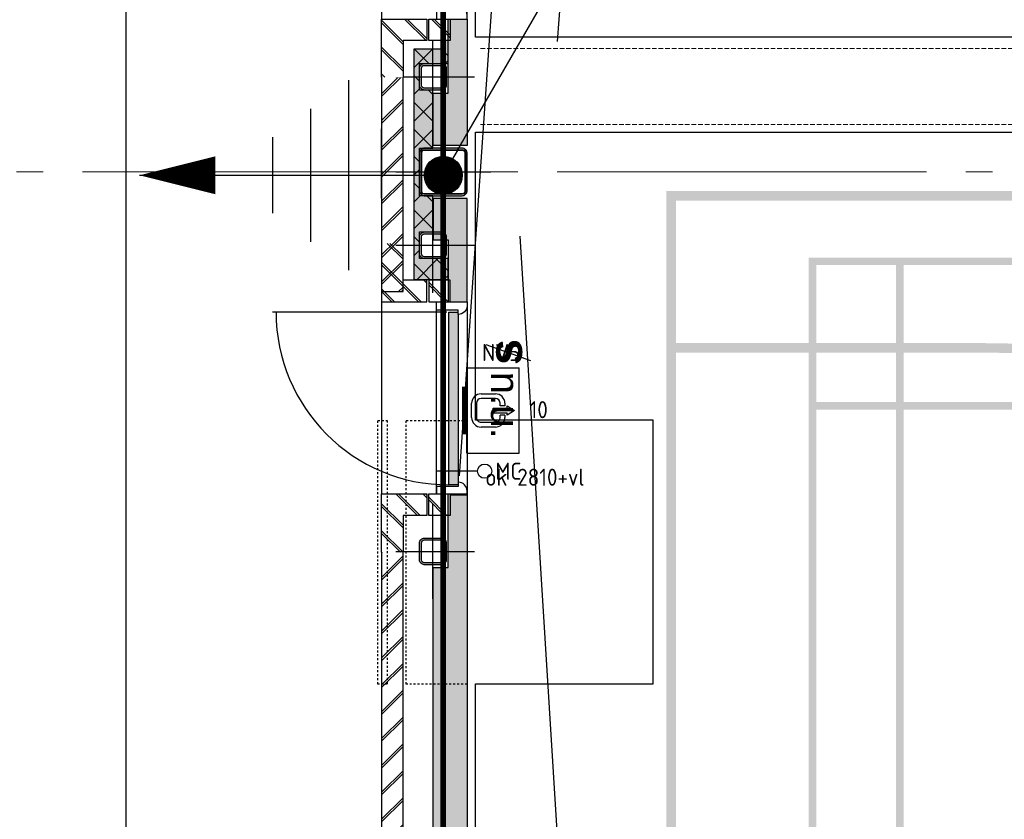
# Model space of a CAD drawing. Header units: millimetres. Extents: x -38031 to 123247, y -16330 to 129979.
# Tile 34 of 235: x -33331 to -28145, y 24687 to 28896. Entities that reach past the tile are written whole.
import ezdxf
from ezdxf.enums import TextEntityAlignment as Align

# ---------------------------------------------------------------- set-up
doc = ezdxf.new("R2010")
doc.units = ezdxf.units.MM
doc.header["$LTSCALE"] = 50
for name, pattern in [('HIDDEN', [9.525, 6.35, -3.175]), ('HIDDEN2', [4.7625, 3.175, -1.5875]), ('STYLE_01', [0.41664, 0.20828, -0.20836]), ('STYLE_02', [0.694425, 0.48607, -0.208355]), ('STYLE_11', [5, 3.888855, -0.416718, 0.277786, -0.416641])]:
    doc.linetypes.add(name, pattern=pattern)
for name, color, linetype in [('AL$1A---_ALGEMEEN', 8, 'Continuous'), ('AM$1A---_ARCERING', 8, 'Continuous'), ('AT$1A---_TEKST050', 8, 'Continuous'), ('AT$1A---_TEKST100', 8, 'Continuous'), ('BOUWKUNDIG', 8, 'Continuous'), ('brandscheiding', 5, 'HIDDEN'), ('EL6121--', 3, 'Continuous'), ('EL6311--NV', 7, 'Continuous'), ('EL6521--', 3, 'Continuous'), ('lengte voedingskabels', 3, 'Continuous'), ('NTB', 7, 'Continuous')]:
    doc.layers.add(name, color=color, linetype=linetype)
doc.layers.add('stramien', color=1, linetype='STYLE_11', lineweight=15)
doc.styles.add('Arial', font='ARIAL.TTF')
doc.styles.add('Arial (bold)', font='ARIALBD.TTF')
doc.styles.add('BURO-018', font='iso.shx', dxfattribs={"height": 90})
doc.dimstyles.new('JIS', dxfattribs={"dimtxt": 2.272868, "dimasz": 3.175, "dimexe": 2, "dimexo": 0, "dimgap": 1, "dimtad": 1, "dimdec": 0, "dimzin": 11, "dimtxsty": 'Arial', "dimblk": 'VW_FILLEDARROW-1', "dimcen": 0, "dimazin": 0, "dimtfac": 1, "dimtdec": 0, "dimtix": 1, "dimtofl": 0, "dimtmove": 0, "dimatfit": 0, "dimldrblk": 'VW_FILLEDARROW-1', "dimfxl": 0, "dimfrac": 2, "dimtolj": 1, "dimtzin": 11, "dimarcsym": 0})
pattern_1 = [(45, (-987936.49, -175784.82), (70.710678, -70.710678), []), (45, (-987929.42, -175791.89), (70.710678, -70.710678), [])]
pattern_2 = [(45, (0, 0), (70.711, -70.711), []), (45, (7.07, -7.07), (70.711, -70.711), [])]

# ---------------------------------------------------------------- blocks, each defined once
blk = doc.blocks.new('E00001')
at = {"color": 0, "linetype": 'Continuous', "const_width": 0.5}
blk.add_lwpolyline([(-2.5, 0.75), (2.5, 0.75)], dxfattribs=at)
blk = doc.blocks.new('E00162-WA1')
at = {"color": 0, "linetype": 'Continuous'}
for p, q in [((-4.5, 1), (-4.5, 6.5)), ((4.5, 6.5), (-4.5, 6.5)), ((4.5, 1), (4.5, 6.5)), ((-0.5, 5.25), (0, 6)), ((-0.25, 5.25), (-0.5, 5.25)), ((-0.25, 3.75), (-0.25, 5.25)), ((0, 6), (0.5, 5.25)), ((0.25, 3.75), (0.25, 5.25)), ((0.5, 5.25), (0.25, 5.25)), ((-0.75, 5), (-0.5, 5)), ((-0.5, 4.5), (-0.75, 4.5)), ((-0.5, 5), (-0.5, 4.5)), ((0.5, 5), (0.5, 4.5)), ((0.5, 5), (0.75, 5)), ((0.75, 4.5), (0.5, 4.5)), ((-1.75, 2.5), (-1.75, 4)), ((-1.25, 4), (-1.25, 2.5)), ((0.25, 3.75), (-0.25, 3.75)), ((1.25, 2.5), (1.25, 4)), ((1.75, 4), (1.75, 2.5)), ((-0.75, 2), (0.75, 2)), ((0.75, 1.5), (-0.75, 1.5)), ((4.5, 1), (-4.5, 1))]:
    blk.add_line(p, q, dxfattribs=at)
for centre, radius, start, end in [((-0.75, 4), 1, 90, 180), ((-0.75, 4), 0.5, 90, 180), ((0.75, 4), 1, 0, 90), ((0.75, 4), 0.5, 0, 90), ((-0.75, 2.5), 1, 180, 270), ((-0.75, 2.5), 0.5, 180, 270), ((0.75, 2.5), 0.5, 270, 0), ((0.75, 2.5), 1, 270, 0)]:
    blk.add_arc(centre, radius, start, end, dxfattribs=at)
at = {"color": 0, "zscale": 100}
blk.add_blockref('E00001', (0, 0), dxfattribs=at)
at = {"color": 0, "linetype": 'Continuous', "style": 'BURO-018'}
for tag, p in [('E_GKAST', (0, 16.17)), ('E_GROEP', (0, 13.17)), ('E_SGROEP', (4.5, 13.17)), ('E_ARMCODE', (0, 9))]:
    blk.add_attdef(tag, text='', height=1.8, dxfattribs=at).set_placement(p, align=Align.MIDDLE)
blk = doc.blocks.new('0215A2')
at = {"color": 0, "linetype": 'Continuous'}
for p, q in [((0, -8), (0, 0)), ((-2.5, -2.5), (2.5, -2.5)), ((-1.75, -3.5), (1.75, -3.5)), ((-1, -4.5), (1, -4.5))]:
    blk.add_line(p, q, dxfattribs=at)
blk.add_lwpolyline([(0, -8, 0, 1, 0), (0, -6, 1, 1, 0)], format="xyseb", dxfattribs=at)
at = {"color": 0, "linetype": 'Continuous', "style": 'BURO-018', "flags": 1}
blk.add_attdef('E_MATCODE', text='', height=1.8, rotation=90, dxfattribs=at).set_placement((0, 0), align=Align.MIDDLE)
blk = doc.blocks.new('E00168')
at = {"color": 0, "linetype": 'Continuous'}
blk.add_line((0, 0), (5, 8.66), dxfattribs=at)
blk.add_lwpolyline([(5, 8.66, 0, 1, 0), (3.5, 6.062, 1, 1, 0)], format="xyseb", dxfattribs=at)
at = {"color": 0, "const_width": 0.5}
blk.add_lwpolyline([(-0.25, 0, 1), (0.25, 0, 1)], format="xyb", close=True, dxfattribs=at)
at = {"color": 0, "linetype": 'Continuous'}
blk.add_circle((0, 0), 0.5, dxfattribs=at)
blk = doc.blocks.new('E00454')
at = {"color": 0, "linetype": 'Continuous'}
blk.add_line((0, 5.25), (0, 1), dxfattribs=at)
blk.add_circle((0, 6), 0.75, dxfattribs=at)
at = {"color": 0, "style": 'BURO-018'}
for tag, p in [('E_TEXT2', (0, 8.5)), ('E_TEXT1', (3.5, 6))]:
    blk.add_attdef(tag, text='', height=1.8, dxfattribs=at).set_placement(p, align=Align.MIDDLE)
at = {"color": 0, "linetype": 'Continuous', "style": 'BURO-018', "flags": 1}
blk.add_attdef('E_MATCODE', text='', height=1.8, dxfattribs=at).set_placement((0, 0), align=Align.MIDDLE)
blk = doc.blocks.new('Group-17')
at = {"layer": 'AM$1A---_ARCERING', "linetype": 'Continuous', "lineweight": 0}
h = blk.add_hatch(color=256, dxfattribs=at)
h.paths.add_polyline_path([(-73261, -580.5), (-86286, -580.5), (-86286, -14680.5), (-73261, -14680.5), (-73261, -14830.5), (-73211, -14830.5), (-73211, -14680.5), (-60186, -14680.5), (-60186, -580.5), (-73211, -580.5), (-73211, -430.5), (-73261, -430.5)])
h.paths.add_polyline_path([(-73261, -5830.7), (-73261, -9430.3), (-73261, -14630.5), (-86236, -14630.5), (-86236, -13880.5), (-86236, -1380.5), (-86236, -630.5), (-73261, -630.5)])
h.paths.add_polyline_path([(-60236, -630.5), (-60236, -14630.5), (-73211, -14630.5), (-73211, -630.5)])
h = blk.add_hatch(color=256, dxfattribs=at)
h.paths.add_polyline_path([(-85536, -14330.5), (-79436, -14330.5), (-79436, -930.5), (-85536, -930.5)])
h.paths.add_polyline_path([(-85076, -1690.5), (-85496, -1690.5), (-85496, -970.5), (-85076, -970.5)])
h.paths.add_polyline_path([(-85036, -970.5), (-82506, -970.5), (-82506, -1690.5), (-85036, -1690.5)])
h.paths.add_polyline_path([(-79936, -1690.5), (-82466, -1690.5), (-82466, -970.5), (-79936, -970.5)])
h.paths.add_polyline_path([(-79896, -970.5), (-79476, -970.5), (-79476, -1690.5), (-79896, -1690.5)])
h.paths.add_polyline_path([(-79476, -1730.5), (-79476, -5610.5), (-79896, -5610.5), (-79896, -1730.5)])
h.paths.add_polyline_path([(-79936, -1730.5), (-79936, -5610.5), (-82466, -5610.5), (-82466, -1730.5)])
h.paths.add_polyline_path([(-85036, -5610.5), (-85036, -1730.5), (-82506, -1730.5), (-82506, -5610.5)])
h.paths.add_polyline_path([(-85496, -5610.5), (-85496, -1730.5), (-85076, -1730.5), (-85076, -5610.5)])
h.paths.add_polyline_path([(-85076, -9610.5), (-85496, -9610.5), (-85496, -5650.5), (-85076, -5650.5)])
h.paths.add_polyline_path([(-85036, -5650.5), (-79936, -5650.5), (-79936, -9610.5), (-85036, -9610.5)])
h.paths.add_polyline_path([(-79896, -9610.5), (-79896, -5650.5), (-79476, -5650.5), (-79476, -9610.5)])
h.paths.add_polyline_path([(-79476, -13530.5), (-79896, -13530.5), (-79896, -9650.5), (-79476, -9650.5)])
h.paths.add_polyline_path([(-79936, -9650.5), (-79936, -13530.5), (-82466, -13530.5), (-82466, -9650.5)])
h.paths.add_polyline_path([(-85036, -9650.5), (-82506, -9650.5), (-82506, -13530.5), (-85036, -13530.5)])
h.paths.add_polyline_path([(-85076, -9650.5), (-85076, -13530.5), (-85496, -13530.5), (-85496, -9650.5)])
h.paths.add_polyline_path([(-85076, -13570.5), (-85076, -14290.5), (-85496, -14290.5), (-85496, -13570.5)])
h.paths.add_polyline_path([(-85036, -14290.5), (-85036, -13570.5), (-82506, -13570.5), (-82506, -14290.5)])
h.paths.add_polyline_path([(-82466, -13570.5), (-79936, -13570.5), (-79936, -14290.5), (-82466, -14290.5)])
h.paths.add_polyline_path([(-79476, -13570.5), (-79476, -14290.5), (-79896, -14290.5), (-79896, -13570.5)])
h = blk.add_hatch(color=256, dxfattribs=at)
edge = h.paths.add_edge_path()
edge.add_line((-86236, -1430.5), (-86236, -1380.5))
edge.add_line((-86236, -1380.5), (-84661, -1380.5))
edge.add_arc((-84661, -7630.5), 6250, 0, 90, ccw=False)
edge.add_arc((-84661, -7630.5), 6250, 270, 360, ccw=False)
edge.add_line((-84661, -13880.5), (-86236, -13880.5))
edge.add_line((-86236, -13880.5), (-86236, -13830.5))
edge.add_line((-86236, -13830.5), (-84661.3, -13830.5))
edge.add_arc((-84661.1, -7632.3), 6198.2, 269.99789, 358.61033)
edge.add_line((-78464.7, -7782.6), (-78461, -7630.5))
edge.add_line((-78461, -7630.5), (-78464.7, -7478.4))
edge.add_arc((-84661.1, -7628.7), 6198.2, 1.38967, 90.00211)
edge.add_line((-84661.3, -1430.5), (-86236, -1430.5))
blk = doc.blocks.new('Group-18')
at = {"layer": 'AL$1A---_ALGEMEEN', "color": 0}
for points in [[(-87292, 700.6), (-86356, 700.6), (-86356, 2087.6), (-87292, 2087.6), (-87292, 4450.6), (-86356, 4450.6), (-86356, 5834), (-87292, 5834), (-87292, 8325.6), (-86356, 8325.6), (-86356, 9712.6), (-87292, 9712.6), (-87292, 12075.6), (-86356, 12075.6), (-86356, 13462.6), (-87292, 13462.6), (-87292, 14150), (-59221, 14150), (-59221, 230), (-87292, 230)], [(-87292, -15460), (-87292, -10799.4), (-86356, -10799.4), (-86356, -9412.4), (-87292, -9412.4), (-87292, -6924.4), (-86356, -6924.4), (-86356, -5537.4), (-87292, -5537.4), (-87292, -3174.4), (-86356, -3174.4), (-86356, -1787.4), (-87292, -1787.4), (-87292, -270), (-59221, -270), (-59221, -15460)]]:
    blk.add_lwpolyline(points, close=True, dxfattribs=at)
blk = doc.blocks.new('n.u.')
at = {"layer": 'AT$1A---_TEKST100', "insert": (0, 0), "char_height": 151.525, "attachment_point": 5, "line_spacing_factor": 0.967741, "style": 'Arial'}
blk.add_mtext('{\\C256;\\ln.u.}', dxfattribs=at)
blk = doc.blocks.new('panieksluiting')
at = {"layer": 'AL$1A---_ALGEMEEN', "color": 0, "lineweight": 30}
blk.add_line((-47, -231.4), (38.5, 3.5), dxfattribs=at)
at = {"layer": 'AT$1A---_TEKST100', "insert": (0, -8.1), "char_height": 176.779, "attachment_point": 2, "line_spacing_factor": 0.967741, "style": 'Arial (bold)'}
blk.add_mtext('{\\C256;\\ls}', dxfattribs=at)
blk = doc.blocks.new('31x_hout-mk 203-p')
at = {"layer": 'AL$1A---_ALGEMEEN', "color": 0}
blk.add_blockref('panieksluiting', (244.5, -554.9), dxfattribs=at)
at = {"layer": 'AL$1A---_ALGEMEEN', "color": 0, "rotation": 180}
blk.add_blockref('n.u.', (-35.9, -650.7), dxfattribs=at)
at = {"color": 0}
blk.add_wipeout([(509.3, -450), (-507.7, -450), (-507.7, -290), (509.3, -290)], dxfattribs=at).dxf.layer = 'AL$1A---_ALGEMEEN'
at = {"layer": 'AM$1A---_ARCERING', "linetype": 'Continuous', "lineweight": 0}
blk.add_hatch(color=256, dxfattribs=at).paths.add_polyline_path([(455, -404), (-455, -404), (-455, -354), (455, -354)])
at = {"layer": 'AL$1A---_ALGEMEEN', "color": 0, "linetype": 'Continuous'}
blk.add_line((455, -344.4), (455, 574), dxfattribs=at)
at = {"layer": 'AL$1A---_ALGEMEEN', "color": 0}
for points in [[(509.3, -450), (-507.7, -450), (-507.7, -290), (509.3, -290)], [(455, -404), (-455, -404), (-455, -354), (455, -354)]]:
    blk.add_lwpolyline(points, close=True, dxfattribs=at)
at = {"color": 0}
for points in [[(-507.7, -450), (-486.7, -450), (-485.6, -450), (-484.5, -449.9), (-483.4, -449.9), (-482.2, -449.8), (-481.1, -449.7), (-480, -449.5), (-478.9, -449.3), (-477.8, -449.1), (-476.7, -448.9), (-475.6, -448.6), (-474.5, -448.3), (-473.4, -448), (-472.3, -447.7), (-471.2, -447.3), (-470.2, -446.9), (-469.1, -446.5), (-468.1, -446.1), (-467.1, -445.6), (-466.1, -445.1), (-465.1, -444.6), (-464.1, -444), (-463.1, -443.5), (-462.1, -442.9), (-461.2, -442.2), (-460.3, -441.6), (-459.3, -440.9), (-458.4, -440.3), (-457.6, -439.6), (-456.7, -438.8), (-455.8, -438.1), (-455, -437.3), (-454.2, -436.5), (-453.4, -435.7), (-452.7, -434.9), (-451.9, -434), (-451.2, -433.2), (-450.5, -432.3), (-449.8, -431.4), (-449.1, -430.5), (-448.5, -429.6), (-447.9, -428.6), (-447.3, -427.6), (-446.7, -426.7), (-446.2, -425.7), (-445.7, -424.7), (-445.2, -423.7), (-444.7, -422.6), (-444.2, -421.6), (-443.8, -420.6), (-443.4, -419.5), (-443.1, -418.4), (-442.7, -417.4), (-442.4, -416.3), (-442.1, -415.2), (-441.9, -414.1), (-441.6, -413), (-441.4, -411.9), (-441.2, -410.7), (-441.1, -409.6), (-441, -408.5), (-440.9, -407.4), (-440.8, -406.3), (-440.8, -405.1), (-440.7, -404), (-462.7, -404), (-462.7, -290), (-507.7, -290)], [(509.3, -450), (488.3, -450), (487.1, -450), (486, -449.9), (484.9, -449.9), (483.8, -449.8), (482.6, -449.7), (481.5, -449.5), (480.4, -449.3), (479.3, -449.1), (478.2, -448.9), (477.1, -448.6), (476, -448.3), (474.9, -448), (473.8, -447.7), (472.8, -447.3), (471.7, -446.9), (470.7, -446.5), (469.6, -446.1), (468.6, -445.6), (467.6, -445.1), (466.6, -444.6), (465.6, -444), (464.6, -443.5), (463.7, -442.9), (462.7, -442.2), (461.8, -441.6), (460.9, -440.9), (460, -440.3), (459.1, -439.6), (458.2, -438.8), (457.4, -438.1), (456.5, -437.3), (455.7, -436.5), (454.9, -435.7), (454.2, -434.9), (453.4, -434), (452.7, -433.2), (452, -432.3), (451.3, -431.4), (450.7, -430.5), (450, -429.6), (449.4, -428.6), (448.8, -427.6), (448.2, -426.7), (447.7, -425.7), (447.2, -424.7), (446.7, -423.7), (446.2, -422.6), (445.8, -421.6), (445.3, -420.6), (444.9, -419.5), (444.6, -418.4), (444.2, -417.4), (443.9, -416.3), (443.6, -415.2), (443.4, -414.1), (443.1, -413), (442.9, -411.9), (442.8, -410.7), (442.6, -409.6), (442.5, -408.5), (442.4, -407.4), (442.3, -406.3), (442.3, -405.1), (442.3, -404), (464.3, -404), (464.3, -290), (509.3, -290)]]:
    blk.add_wipeout(points, dxfattribs=at).dxf.layer = 'AL$1A---_ALGEMEEN'
at = {"layer": 'AL$1A---_ALGEMEEN', "color": 0, "flags": 128}
for points in [[(-486.7, -450, 0.414214), (-440.7, -404), (-462.7, -404), (-462.7, -290), (-507.7, -290), (-507.7, -450)], [(488.3, -450, -0.414214), (442.3, -404), (464.3, -404), (464.3, -290), (509.3, -290), (509.3, -450)]]:
    blk.add_lwpolyline(points, format="xyb", close=True, dxfattribs=at)
at = {"layer": 'AL$1A---_ALGEMEEN', "color": 0}
blk.add_arc((455, -354), 910, 90, 180, dxfattribs=at)
at = {"color": 0}
for points in [[(-502.7, -361), (-615.7, -361), (-615.7, -248), (-502.7, -248)], [(509.3, -361), (622.3, -361), (622.3, -248), (509.3, -248)]]:
    blk.add_wipeout(points, dxfattribs=at).dxf.layer = 'AL$1A---_ALGEMEEN'
at = {"layer": 'AM$1A---_ARCERING', "linetype": 'Continuous', "lineweight": 5}
h = blk.add_hatch(dxfattribs=at)
h.set_pattern_fill('BAKSTEEN', color=256, style=0, pattern_type=2)
h.set_pattern_definition(pattern_2)
h.paths.add_polyline_path([(-502.7, -361), (-615.7, -361), (-615.7, -248), (-502.7, -248)])
h = blk.add_hatch(dxfattribs=at)
h.set_pattern_fill('BAKSTEEN', color=256, style=0, pattern_type=2)
h.set_pattern_definition(pattern_2)
h.paths.add_polyline_path([(509.3, -361), (622.3, -361), (622.3, -248), (509.3, -248)])
at = {"layer": 'AL$1A---_ALGEMEEN', "color": 0}
for points in [[(-502.7, -361), (-615.7, -361), (-615.7, -248), (-502.7, -248)], [(509.3, -361), (622.3, -361), (622.3, -248), (509.3, -248)]]:
    blk.add_lwpolyline(points, close=True, dxfattribs=at)
at = {"color": 0}
for points in [[(-502.7, 0), (-502.7, -238), (-615.7, -238), (-615.7, -113), (-809.2, -113), (-809.2, 0)], [(509.3, 0), (509.3, -238), (622.3, -238), (622.3, -113), (815.8, -113), (815.8, 0)]]:
    blk.add_wipeout(points, dxfattribs=at).dxf.layer = 'AL$1A---_ALGEMEEN'
at = {"layer": 'AM$1A---_ARCERING', "linetype": 'Continuous', "lineweight": 5}
h = blk.add_hatch(dxfattribs=at)
h.set_pattern_fill('BAKSTEEN', color=256, style=0, pattern_type=2)
h.set_pattern_definition(pattern_2)
h.paths.add_polyline_path([(-502.7, 0), (-502.7, -238), (-615.7, -238), (-615.7, -113), (-809.2, -113), (-809.2, 0)])
h = blk.add_hatch(dxfattribs=at)
h.set_pattern_fill('BAKSTEEN', color=256, style=0, pattern_type=2)
h.set_pattern_definition(pattern_2)
h.paths.add_polyline_path([(509.3, 0), (509.3, -238), (622.3, -238), (622.3, -113), (815.8, -113), (815.8, 0)])
at = {"layer": 'AL$1A---_ALGEMEEN', "color": 0}
for p, q in [((-809.2, 0), (-502.7, 0)), ((815.8, 0), (509.3, 0))]:
    blk.add_line(p, q, dxfattribs=at)
at = {"layer": 'AL$1A---_ALGEMEEN', "color": 0, "flags": 128}
for points in [[(-502.7, 0), (-502.7, -238), (-615.7, -238), (-615.7, -113), (-809.2, -113)], [(509.3, 0), (509.3, -238), (622.3, -238), (622.3, -113), (815.8, -113)]]:
    blk.add_lwpolyline(points, dxfattribs=at)
blk = doc.blocks.new('st.k-140')
at = {"layer": 'AM$1A---_ARCERING', "linetype": 'Continuous', "lineweight": 0}
h = blk.add_hatch(color=256, dxfattribs=at)
edge = h.paths.add_edge_path()
edge.add_line((45, -72.5), (-45, -72.5))
edge.add_arc((-45, -47.5), 25, 180, 270, ccw=False)
edge.add_line((-70, -47.5), (-70, 42.5))
edge.add_arc((-45, 42.5), 25, 90, 180, ccw=False)
edge.add_line((-45, 67.5), (45, 67.5))
edge.add_arc((45, 42.5), 25, 0, 90, ccw=False)
edge.add_line((70, 42.5), (70, -47.5))
edge.add_arc((45, -47.5), 25, -90, 0, ccw=False)
edge = h.paths.add_edge_path(flags=16)
edge.add_line((45, -62.5), (-45, -62.5))
edge.add_arc((-45, -47.5), 15, 180, 270, ccw=False)
edge.add_line((-60, -47.5), (-60, 42.5))
edge.add_arc((-45, 42.5), 15, 90, 180, ccw=False)
edge.add_line((-45, 57.5), (45, 57.5))
edge.add_arc((45, 42.5), 15, 0, 90, ccw=False)
edge.add_line((60, 42.5), (60, -47.5))
edge.add_arc((45, -47.5), 15, -90, 0, ccw=False)
at = {"layer": 'AL$1A---_ALGEMEEN', "color": 0}
for p, q in [((0, 192.5), (0, -222.5)), ((250, 0), (-250, 0))]:
    blk.add_line(p, q, dxfattribs=at)
at = {"layer": 'AL$1A---_ALGEMEEN', "color": 0, "flags": 128}
blk.add_lwpolyline([(45, -72.5), (-45, -72.5, -0.414214), (-70, -47.5), (-70, 42.5, -0.414214), (-45, 67.5), (45, 67.5, -0.414214), (70, 42.5), (70, -47.5, -0.414214), (45, -72.5, -0.414214)], format="xyb", dxfattribs=at)
blk.add_lwpolyline([(45, -62.5), (-45, -62.5, -0.414214), (-60, -47.5), (-60, 42.5, -0.414214), (-45, 57.5), (45, 57.5, -0.414214), (60, 42.5), (60, -47.5, -0.414214)], format="xyb", close=True, dxfattribs=at)
blk = doc.blocks.new('Group-57')
at = {"layer": 'AM$1A---_ARCERING', "linetype": 'Continuous', "lineweight": 0}
h = blk.add_hatch(color=256, dxfattribs=at)
h.paths.add_polyline_path([(-73261, -580.5), (-86286, -580.5), (-86286, -14680.5), (-73261, -14680.5), (-73261, -14830.5), (-73211, -14830.5), (-73211, -14680.5), (-60186, -14680.5), (-60186, -580.5), (-73211, -580.5), (-73211, -430.5), (-73261, -430.5)])
h.paths.add_polyline_path([(-73261, -5830.7), (-73261, -9430.3), (-73261, -14630.5), (-86236, -14630.5), (-86236, -13880.5), (-86236, -1380.5), (-86236, -630.5), (-73261, -630.5)])
h.paths.add_polyline_path([(-60236, -630.5), (-60236, -14630.5), (-73211, -14630.5), (-73211, -630.5)])
h = blk.add_hatch(color=256, dxfattribs=at)
h.paths.add_polyline_path([(-85536, -14330.5), (-79436, -14330.5), (-79436, -930.5), (-85536, -930.5)])
h.paths.add_polyline_path([(-85076, -1690.5), (-85496, -1690.5), (-85496, -970.5), (-85076, -970.5)])
h.paths.add_polyline_path([(-85036, -970.5), (-82506, -970.5), (-82506, -1690.5), (-85036, -1690.5)])
h.paths.add_polyline_path([(-79936, -1690.5), (-82466, -1690.5), (-82466, -970.5), (-79936, -970.5)])
h.paths.add_polyline_path([(-79896, -970.5), (-79476, -970.5), (-79476, -1690.5), (-79896, -1690.5)])
h.paths.add_polyline_path([(-79476, -1730.5), (-79476, -5610.5), (-79896, -5610.5), (-79896, -1730.5)])
h.paths.add_polyline_path([(-79936, -1730.5), (-79936, -5610.5), (-82466, -5610.5), (-82466, -1730.5)])
h.paths.add_polyline_path([(-85036, -5610.5), (-85036, -1730.5), (-82506, -1730.5), (-82506, -5610.5)])
h.paths.add_polyline_path([(-85496, -5610.5), (-85496, -1730.5), (-85076, -1730.5), (-85076, -5610.5)])
h.paths.add_polyline_path([(-85076, -9610.5), (-85496, -9610.5), (-85496, -5650.5), (-85076, -5650.5)])
h.paths.add_polyline_path([(-85036, -5650.5), (-79936, -5650.5), (-79936, -9610.5), (-85036, -9610.5)])
h.paths.add_polyline_path([(-79896, -9610.5), (-79896, -5650.5), (-79476, -5650.5), (-79476, -9610.5)])
h.paths.add_polyline_path([(-79476, -13530.5), (-79896, -13530.5), (-79896, -9650.5), (-79476, -9650.5)])
h.paths.add_polyline_path([(-79936, -9650.5), (-79936, -13530.5), (-82466, -13530.5), (-82466, -9650.5)])
h.paths.add_polyline_path([(-85036, -9650.5), (-82506, -9650.5), (-82506, -13530.5), (-85036, -13530.5)])
h.paths.add_polyline_path([(-85076, -9650.5), (-85076, -13530.5), (-85496, -13530.5), (-85496, -9650.5)])
h.paths.add_polyline_path([(-85076, -13570.5), (-85076, -14290.5), (-85496, -14290.5), (-85496, -13570.5)])
h.paths.add_polyline_path([(-85036, -14290.5), (-85036, -13570.5), (-82506, -13570.5), (-82506, -14290.5)])
h.paths.add_polyline_path([(-82466, -13570.5), (-79936, -13570.5), (-79936, -14290.5), (-82466, -14290.5)])
h.paths.add_polyline_path([(-79476, -13570.5), (-79476, -14290.5), (-79896, -14290.5), (-79896, -13570.5)])
h = blk.add_hatch(color=256, dxfattribs=at)
edge = h.paths.add_edge_path()
edge.add_line((-86236, -1430.5), (-86236, -1380.5))
edge.add_line((-86236, -1380.5), (-84661, -1380.5))
edge.add_arc((-84661, -7630.5), 6250, 0, 90, ccw=False)
edge.add_arc((-84661, -7630.5), 6250, 270, 360, ccw=False)
edge.add_line((-84661, -13880.5), (-86236, -13880.5))
edge.add_line((-86236, -13880.5), (-86236, -13830.5))
edge.add_line((-86236, -13830.5), (-84661.3, -13830.5))
edge.add_arc((-84661.1, -7632.3), 6198.2, 269.99789, 358.61033)
edge.add_line((-78464.7, -7782.6), (-78461, -7630.5))
edge.add_line((-78461, -7630.5), (-78464.7, -7478.4))
edge.add_arc((-84661.1, -7628.7), 6198.2, 1.38967, 90.00211)
edge.add_line((-84661.3, -1430.5), (-86236, -1430.5))
blk = doc.blocks.new('Group-109')
at = {"layer": 'AL$1A---_ALGEMEEN', "color": 0, "linetype": 'STYLE_02', "lineweight": 15}
for p, q in [((-87264.5, 170), (-59064.5, 170)), ((-87264.5, -230), (-59064.5, -230))]:
    blk.add_line(p, q, dxfattribs=at)
blk = doc.blocks.new('VW_FILLEDARROW-1')
at = {"layer": 'AL$1A---_ALGEMEEN', "color": 0, "lineweight": -2}
blk.add_solid([(0, 0), (1, 0.3), (1, -0.3)], dxfattribs=at)
blk = doc.blocks.new('*D670')
at = {"layer": 'AL$1A---_ALGEMEEN', "color": 0, "lineweight": -2}
for p, q in [((-88581.8, 28711.7), (-89133.8, 28711.7)), ((-89131.8, 28708.5), (-89131.8, 8042)), ((-89131.8, -10622.7), (-89131.8, 7780.6)), ((-88531.8, -10625.9), (-89133.8, -10625.9))]:
    blk.add_line(p, q, dxfattribs=at)
at = {"layer": 'AL$1A---_ALGEMEEN', "color": 0, "lineweight": -2, "xscale": 3.175, "yscale": 3.175, "zscale": 3.175}
for p, rotation in [((-89131.8, 28711.7), 90), ((-89131.8, -10625.9), 270)]:
    blk.add_blockref('VW_FILLEDARROW-1', p, dxfattribs=dict(at, rotation=rotation))
at = {"layer": 'AT$1A---_TEKST050', "insert": (-89231.8, 7911.3), "char_height": 4.546, "attachment_point": 5, "rotation": 90, "style": 'Arial'}
blk.add_mtext('\\A1; <<< lichthappers >>> ', dxfattribs=at)
blk = doc.blocks.new('Group-139')
at = {"layer": 'AL$1A---_ALGEMEEN', "color": 0, "linetype": 'STYLE_01'}
for points in [[(-693.5, 360), (693.5, 360), (693.5, 310), (-693.5, 310)], [(-693.5, 210), (693.5, 210), (693.5, -110), (-693.5, -110)]]:
    blk.add_lwpolyline(points, close=True, dxfattribs=at)
blk = doc.blocks.new('31x_alu-mk 204-gestippeld')
at = {"layer": 'AL$1A---_ALGEMEEN', "color": 0}
blk.add_blockref('Group-139', (0, 0), dxfattribs=at)
blk = doc.blocks.new('sk-250')
at = {"color": 0}
blk.add_wipeout([(-115, 115), (115, 115), (115, -117.9), (-115, -117.9)], dxfattribs=at).dxf.layer = 'AL$1A---_ALGEMEEN'
at = {"layer": 'AM$1A---_ARCERING', "linetype": 'Continuous', "lineweight": 0}
h = blk.add_hatch(color=256, dxfattribs=at)
edge = h.paths.add_edge_path()
edge.add_line((-100, -125), (100, -125))
edge.add_arc((100, -100), 25, 270, 360)
edge.add_line((125, -100), (125, 100))
edge.add_arc((100, 100), 25, 0, 90)
edge.add_line((100, 125), (-100, 125))
edge.add_arc((-100, 100), 25, 90, 180)
edge.add_line((-125, 100), (-125, -100))
edge.add_arc((-100, -100), 25, 180, 270)
edge = h.paths.add_edge_path(flags=16)
edge.add_line((-100, -115), (100, -115))
edge.add_arc((100, -100), 15, 270, 360)
edge.add_line((115, -100), (115, 100))
edge.add_arc((100, 100), 15, 0, 90)
edge.add_line((100, 115), (-100, 115))
edge.add_arc((-100, 100), 15, 90, 180)
edge.add_line((-115, 100), (-115, -100))
edge.add_arc((-100, -100), 15, 180, 270)
at = {"layer": 'AL$1A---_ALGEMEEN', "color": 0}
for p, q in [((0, 250), (0, -250)), ((-250, 0), (250, 0))]:
    blk.add_line(p, q, dxfattribs=at)
at = {"layer": 'AL$1A---_ALGEMEEN', "color": 0, "flags": 128}
blk.add_lwpolyline([(-100, -125), (100, -125, 0.414214), (125, -100), (125, 100, 0.414214), (100, 125), (-100, 125, 0.414214), (-125, 100), (-125, -100, 0.414214), (-100, -125, 0.414214)], format="xyb", dxfattribs=at)
at = {"layer": 'AL$1A---_ALGEMEEN', "color": 0}
blk.add_lwpolyline([(-115, 115), (115, 115), (115, -117.9), (-115, -117.9)], close=True, dxfattribs=at)
at = {"layer": 'AL$1A---_ALGEMEEN', "color": 0, "flags": 128}
blk.add_lwpolyline([(-100, -115), (100, -115, 0.414214), (115, -100), (115, 100, 0.414214), (100, 115), (-100, 115, 0.414214), (-115, 100), (-115, -100, 0.414214)], format="xyb", close=True, dxfattribs=at)
blk = doc.blocks.new('31x_alu-mk 203s-p')
at = {"layer": 'AL$1A---_ALGEMEEN', "color": 0}
blk.add_blockref('panieksluiting', (298.3, -546.1), dxfattribs=at)
at = {"layer": 'AL$1A---_ALGEMEEN', "color": 0, "xscale": -1, "rotation": 180}
blk.add_blockref('n.u.', (-0.9, -650.7), dxfattribs=at)
at = {"color": 0}
blk.add_wipeout([(-500, -450), (500, -450), (500, -290), (-500, -290)], dxfattribs=at).dxf.layer = 'AL$1A---_ALGEMEEN'
at = {"layer": 'AM$1A---_ARCERING', "linetype": 'Continuous', "lineweight": 0}
blk.add_hatch(color=256, dxfattribs=at).paths.add_polyline_path([(-455, -404), (455, -404), (455, -354), (-455, -354)])
at = {"layer": 'AL$1A---_ALGEMEEN', "color": 0, "linetype": 'Continuous'}
blk.add_line((-455, -354), (-455, 556), dxfattribs=at)
at = {"layer": 'AL$1A---_ALGEMEEN', "color": 0}
for points in [[(-500, -450), (500, -450), (500, -290), (-500, -290)], [(-455, -404), (455, -404), (455, -354), (-455, -354)]]:
    blk.add_lwpolyline(points, close=True, dxfattribs=at)
at = {"color": 0}
for points in [[(-506, -450), (-485, -450), (-483.9, -450), (-482.7, -449.9), (-481.6, -449.9), (-480.5, -449.8), (-479.4, -449.7), (-478.3, -449.5), (-477.1, -449.3), (-476, -449.1), (-474.9, -448.9), (-473.8, -448.6), (-472.7, -448.3), (-471.6, -448), (-470.6, -447.7), (-469.5, -447.3), (-468.4, -446.9), (-467.4, -446.5), (-466.4, -446.1), (-465.3, -445.6), (-464.3, -445.1), (-463.3, -444.6), (-462.3, -444), (-461.4, -443.5), (-460.4, -442.9), (-459.4, -442.2), (-458.5, -441.6), (-457.6, -440.9), (-456.7, -440.3), (-455.8, -439.6), (-455, -438.8), (-454.1, -438.1), (-453.3, -437.3), (-452.5, -436.5), (-451.7, -435.7), (-450.9, -434.9), (-450.2, -434), (-449.4, -433.2), (-448.7, -432.3), (-448.1, -431.4), (-447.4, -430.5), (-446.8, -429.6), (-446.1, -428.6), (-445.5, -427.6), (-445, -426.7), (-444.4, -425.7), (-443.9, -424.7), (-443.4, -423.7), (-442.9, -422.6), (-442.5, -421.6), (-442.1, -420.6), (-441.7, -419.5), (-441.3, -418.4), (-441, -417.4), (-440.7, -416.3), (-440.4, -415.2), (-440.1, -414.1), (-439.9, -413), (-439.7, -411.9), (-439.5, -410.7), (-439.3, -409.6), (-439.2, -408.5), (-439.1, -407.4), (-439.1, -406.3), (-439, -405.1), (-439, -404), (-461, -404), (-461, -290), (-506, -290)], [(506, -450), (485, -450), (483.9, -450), (482.7, -449.9), (481.6, -449.9), (480.5, -449.8), (479.4, -449.7), (478.3, -449.5), (477.1, -449.3), (476, -449.1), (474.9, -448.9), (473.8, -448.6), (472.7, -448.3), (471.6, -448), (470.6, -447.7), (469.5, -447.3), (468.4, -446.9), (467.4, -446.5), (466.4, -446.1), (465.3, -445.6), (464.3, -445.1), (463.3, -444.6), (462.3, -444), (461.4, -443.5), (460.4, -442.9), (459.4, -442.2), (458.5, -441.6), (457.6, -440.9), (456.7, -440.3), (455.8, -439.6), (455, -438.8), (454.1, -438.1), (453.3, -437.3), (452.5, -436.5), (451.7, -435.7), (450.9, -434.9), (450.2, -434), (449.4, -433.2), (448.7, -432.3), (448.1, -431.4), (447.4, -430.5), (446.8, -429.6), (446.1, -428.6), (445.5, -427.6), (445, -426.7), (444.4, -425.7), (443.9, -424.7), (443.4, -423.7), (442.9, -422.6), (442.5, -421.6), (442.1, -420.6), (441.7, -419.5), (441.3, -418.4), (441, -417.4), (440.7, -416.3), (440.4, -415.2), (440.1, -414.1), (439.9, -413), (439.7, -411.9), (439.5, -410.7), (439.3, -409.6), (439.2, -408.5), (439.1, -407.4), (439.1, -406.3), (439, -405.1), (439, -404), (461, -404), (461, -290), (506, -290)]]:
    blk.add_wipeout(points, dxfattribs=at).dxf.layer = 'AL$1A---_ALGEMEEN'
at = {"layer": 'AL$1A---_ALGEMEEN', "color": 0, "flags": 128}
for points in [[(-485, -450, 0.414214), (-439, -404), (-461, -404), (-461, -290), (-506, -290), (-506, -450)], [(485, -450, -0.414214), (439, -404), (461, -404), (461, -290), (506, -290), (506, -450)]]:
    blk.add_lwpolyline(points, format="xyb", close=True, dxfattribs=at)
at = {"layer": 'AL$1A---_ALGEMEEN', "color": 0}
blk.add_arc((-455, -354), 910, 0, 90, dxfattribs=at)
at = {"color": 0}
for points in [[(-506, -361), (-619, -361), (-619, -248), (-506, -248)], [(506, -361), (619, -361), (619, -248), (506, -248)]]:
    blk.add_wipeout(points, dxfattribs=at).dxf.layer = 'AL$1A---_ALGEMEEN'
at = {"layer": 'AM$1A---_ARCERING', "linetype": 'Continuous', "lineweight": 5}
h = blk.add_hatch(dxfattribs=at)
h.set_pattern_fill('BAKSTEEN', color=256, style=0, pattern_type=2)
h.set_pattern_definition(pattern_2)
h.paths.add_polyline_path([(-506, -361), (-619, -361), (-619, -248), (-506, -248)])
h = blk.add_hatch(dxfattribs=at)
h.set_pattern_fill('BAKSTEEN', color=256, style=0, pattern_type=2)
h.set_pattern_definition(pattern_2)
h.paths.add_polyline_path([(506, -361), (619, -361), (619, -248), (506, -248)])
at = {"layer": 'AL$1A---_ALGEMEEN', "color": 0}
for points in [[(-506, -361), (-619, -361), (-619, -248), (-506, -248)], [(506, -361), (619, -361), (619, -248), (506, -248)]]:
    blk.add_lwpolyline(points, close=True, dxfattribs=at)
at = {"color": 0}
for points in [[(-506, 0), (-506, -238), (-619, -238), (-619, -113), (-812.5, -113), (-812.5, 0)], [(506, 0), (506, -238), (619, -238), (619, -113), (812.5, -113), (812.5, 0)]]:
    blk.add_wipeout(points, dxfattribs=at).dxf.layer = 'AL$1A---_ALGEMEEN'
at = {"layer": 'AM$1A---_ARCERING', "linetype": 'Continuous', "lineweight": 5}
h = blk.add_hatch(dxfattribs=at)
h.set_pattern_fill('BAKSTEEN', color=256, style=0, pattern_type=2)
h.set_pattern_definition(pattern_2)
h.paths.add_polyline_path([(-506, 0), (-506, -238), (-619, -238), (-619, -113), (-812.5, -113), (-812.5, 0)])
h = blk.add_hatch(dxfattribs=at)
h.set_pattern_fill('BAKSTEEN', color=256, style=0, pattern_type=2)
h.set_pattern_definition(pattern_2)
h.paths.add_polyline_path([(506, 0), (506, -238), (619, -238), (619, -113), (812.5, -113), (812.5, 0)])
at = {"layer": 'AL$1A---_ALGEMEEN', "color": 0}
for p, q in [((-812.5, 0), (-506, 0)), ((812.5, 0), (506, 0))]:
    blk.add_line(p, q, dxfattribs=at)
at = {"layer": 'AL$1A---_ALGEMEEN', "color": 0, "flags": 128}
for points in [[(-506, 0), (-506, -238), (-619, -238), (-619, -113), (-812.5, -113)], [(506, 0), (506, -238), (619, -238), (619, -113), (812.5, -113)]]:
    blk.add_lwpolyline(points, dxfattribs=at)
blk = doc.blocks.new('*D671')
at = {"layer": 'AL$1A---_ALGEMEEN', "color": 0, "lineweight": -2}
for p, q in [((-88581.8, 28711.7), (-89133.8, 28711.7)), ((-89131.8, 28708.5), (-89131.8, 8042)), ((-89131.8, -10622.7), (-89131.8, 7780.6)), ((-88531.8, -10625.9), (-89133.8, -10625.9))]:
    blk.add_line(p, q, dxfattribs=at)
at = {"layer": 'AL$1A---_ALGEMEEN', "color": 0, "lineweight": -2, "xscale": 3.175, "yscale": 3.175, "zscale": 3.175}
for p, rotation in [((-89131.8, 28711.7), 90), ((-89131.8, -10625.9), 270)]:
    blk.add_blockref('VW_FILLEDARROW-1', p, dxfattribs=dict(at, rotation=rotation))
at = {"layer": 'AT$1A---_TEKST050', "insert": (-89231.8, 7911.3), "char_height": 4.546, "attachment_point": 5, "rotation": 90, "style": 'Arial'}
blk.add_mtext('\\A1; <<< lichthappers >>> ', dxfattribs=at)
blk = doc.blocks.new('Group-178')
at = {"layer": 'AM$1A---_ARCERING', "linetype": 'Continuous', "lineweight": 0}
for points in [[(-87514.8, -65), (-87434.8, -65), (-87434.8, 325), (-87334.8, 325), (-87334.8, -340), (-87514.8, -340)], [(-87334.8, -620), (-87514.8, -620), (-87514.8, -837.9), (-87434.8, -837.9), (-87434.8, -1163), (-87334.8, -1163)], [(-87514.8, -2562.3), (-87434.8, -2562.3), (-87434.8, -2175), (-87334.8, -2175), (-87334.8, -7960), (-87514.8, -7960)]]:
    blk.add_hatch(color=256, dxfattribs=at).paths.add_polyline_path(points)
at = {"layer": 'AL$1A---_ALGEMEEN', "color": 0}
for points in [[(-87514.8, -65), (-87434.8, -65), (-87434.8, 325), (-87334.8, 325), (-87334.8, -340), (-87514.8, -340)], [(-87334.8, -620), (-87514.8, -620), (-87514.8, -837.9), (-87434.8, -837.9), (-87434.8, -1163), (-87334.8, -1163)], [(-87514.8, -2562.3), (-87434.8, -2562.3), (-87434.8, -2175), (-87334.8, -2175), (-87334.8, -7960), (-87514.8, -7960)]]:
    blk.add_lwpolyline(points, close=True, dxfattribs=at)
blk = doc.blocks.new('Group-140')
at = {"layer": 'AL$1A---_ALGEMEEN', "color": 0, "rotation": 90}
blk.add_blockref('31x_alu-mk 204-gestippeld', (-87446, -2481.836), dxfattribs=at)
at = {"layer": 'AL$1A---_ALGEMEEN', "color": 0}
dim = blk.add_linear_dim(base=(-89131.848, -10625.875), p1=(-88581.848, 28711.664), p2=(-88531.848, -10625.875), angle=90, text=' <<< lichthappers >>> ', dimstyle='JIS', override={"dimtxt": 4.545736, "dimgap": 100, "dimlfac": 50, "dimpost": '<>', "dimtxsty": 'Arial', "dimtmove": 2}, dxfattribs=at)
dim.commit()
dim.dimension.update_dxf_attribs({"geometry": '*D670', "text_midpoint": (-89231.848, 7911.316), "dimtype": 128})
blk = doc.blocks.new('Group-170')
at = {"layer": 'AL$1A---_ALGEMEEN', "color": 0, "rotation": 90}
blk.add_blockref('31x_alu-mk 204-gestippeld', (-87446, -2481.836), dxfattribs=at)
at = {"layer": 'AL$1A---_ALGEMEEN', "color": 0}
dim = blk.add_linear_dim(base=(-89131.848, -10625.875), p1=(-88581.848, 28711.664), p2=(-88531.848, -10625.875), angle=90, text=' <<< lichthappers >>> ', dimstyle='JIS', override={"dimtxt": 4.545736, "dimgap": 100, "dimlfac": 50, "dimpost": '<>', "dimtxsty": 'Arial', "dimtmove": 2}, dxfattribs=at)
dim.commit()
dim.dimension.update_dxf_attribs({"geometry": '*D671', "text_midpoint": (-89231.848, 7911.316), "dimtype": 128})
blk = doc.blocks.new('200254 W 210 11-06-2007')
at = {"layer": 'AM$1A---_ARCERING', "linetype": 'Continuous', "lineweight": 5}
h = blk.add_hatch(dxfattribs=at)
h.set_pattern_fill('BAKSTEEN', color=256, scale=50, style=0, pattern_type=2)
h.set_pattern_definition(pattern_1)
h.paths.add_polyline_path([(-67511, -12133.6), (-67511, 1170), (-67624, 1170), (-67624, -12133.6)])
at = {"layer": 'AL$1A---_ALGEMEEN', "linetype": 'Continuous'}
blk.add_line((-67624, 4863.9), (-67624, 3851.9), dxfattribs=at)
at = {"layer": 'AL$1A---_ALGEMEEN'}
blk.add_line((-67624, 2969.1), (-67624, 3334.1), dxfattribs=at)
blk.add_lwpolyline([(-67511, -12133.6), (-67511, 1170), (-67624, 1170), (-67624, -12133.6)], close=True, dxfattribs=at)
for name in ['Group-18', 'Group-17', 'Group-109']:
    blk.add_blockref(name, (20162, 3587.4), dxfattribs=at)
at = {"layer": 'AL$1A---_ALGEMEEN', "rotation": 90}
blk.add_blockref('st.k-140', (-67356.5, 3608.6), dxfattribs=at)
blk.add_blockref('31x_hout-mk 203-p', (-67624, 1915.2), dxfattribs=at)
at = {"layer": 'AM$1A---_ARCERING', "linetype": 'Continuous', "lineweight": 5}
h = blk.add_hatch(dxfattribs=at)
h.set_pattern_fill('BAKSTEEN', color=256, scale=50, style=0, pattern_type=2)
h.set_pattern_definition(pattern_1)
h.paths.add_polyline_path([(-67511, 2477.4), (-67511, 3738.9), (-67624, 3738.9), (-67624, 2477.4)])
at = {"layer": 'AL$1A---_ALGEMEEN', "linetype": 'Continuous'}
blk.add_line((-67624, 2425), (-67624, 1413), dxfattribs=at)
at = {"layer": 'AL$1A---_ALGEMEEN'}
blk.add_lwpolyline([(-67511, 2477.4), (-67511, 3738.9), (-67624, 3738.9), (-67624, 2477.4)], close=True, dxfattribs=at)
for name in ['Group-57', 'Group-140']:
    blk.add_blockref(name, (20162, 3587.4), dxfattribs=at)
at = {"layer": 'AL$1A---_ALGEMEEN', "rotation": 90}
blk.add_blockref('st.k-140', (-67356.5, 1110.2), dxfattribs=at)
blk.add_blockref('sk-250', (-67299, 3107.4), dxfattribs=at)
at = {"layer": 'AM$1A---_ARCERING', "linetype": 'Continuous', "lineweight": 0}
blk.add_hatch(color=256, dxfattribs=at).paths.add_polyline_path([(-67454, 3753.9), (-67454, 2541.5), (-67274, 2541.5), (-67274, 2651.5), (-67424, 2651.5), (-67424, 2791.5), (-67354, 2791.5), (-67354, 2981.6), (-67424, 2981.6), (-67424, 3232.4), (-67354, 3232.4), (-67354, 3538.6), (-67424, 3538.6), (-67424, 3678.6), (-67274, 3678.6), (-67274, 3908.9), (-67304, 3908.9), (-67304, 3753.9)])
at = {"layer": 'AM$1A---_ARCERING', "linetype": 'Continuous', "lineweight": 5}
h = blk.add_hatch(dxfattribs=at)
h.set_pattern_fill('ISOLATIE', color=256, scale=50, style=0, pattern_type=2)
h.set_pattern_definition([(135, (-987936.49, -175784.82), (70.710678, 70.710678), []), (45, (-987637.15, -176084.16), (70.710678, -70.710678), [])])
h.paths.add_polyline_path([(-67454, 3753.9), (-67454, 2541.5), (-67274, 2541.5), (-67274, 2651.5), (-67424, 2651.5), (-67424, 2791.5), (-67354, 2791.5), (-67354, 2981.6), (-67424, 2981.6), (-67424, 3232.4), (-67354, 3232.4), (-67354, 3538.6), (-67424, 3538.6), (-67424, 3678.6), (-67274, 3678.6), (-67274, 3908.9), (-67304, 3908.9), (-67304, 3753.9)])
h = blk.add_hatch(dxfattribs=at)
h.set_pattern_fill('BAKSTEEN', color=256, scale=50, style=0, pattern_type=2)
h.set_pattern_definition(pattern_1)
h.paths.add_polyline_path([(-67511, 2477.4), (-67511, 3795.9), (-67624, 3795.9), (-67624, 2477.4)])
at = {"layer": 'AL$1A---_ALGEMEEN'}
for points in [[(-67454, 3753.9), (-67454, 2541.5), (-67274, 2541.5), (-67274, 2651.5), (-67424, 2651.5), (-67424, 2791.5), (-67354, 2791.5), (-67354, 2981.6), (-67424, 2981.6), (-67424, 3232.4), (-67354, 3232.4), (-67354, 3538.6), (-67424, 3538.6), (-67424, 3678.6), (-67274, 3678.6), (-67274, 3908.9), (-67304, 3908.9), (-67304, 3753.9)], [(-67511, 2477.4), (-67511, 3795.9), (-67624, 3795.9), (-67624, 2477.4)]]:
    blk.add_lwpolyline(points, close=True, dxfattribs=at)
at = {"layer": 'stramien', "ltscale": 10}
blk.add_line((-74199, 3107.4), (-38499, 3107.4), dxfattribs=at)
at = {"layer": 'AL$1A---_ALGEMEEN', "rotation": 90}
blk.add_blockref('st.k-140', (-67356.5, 2721.5), dxfattribs=at)
blk.add_blockref('31x_alu-mk 203s-p', (-67624, 4418.4), dxfattribs=at)
at = {"layer": 'stramien', "ltscale": 10}
blk.add_line((-67299, -11013.6), (-67299, 36216.4), dxfattribs=at)
at = {"layer": 'AL$1A---_ALGEMEEN'}
for name in ['Group-178', 'Group-170']:
    blk.add_blockref(name, (20162, 3587.4), dxfattribs=at)

msp = doc.modelspace()

# ---------------------------------------------------------------- block references
at = {"layer": 'BOUWKUNDIG'}
msp.add_blockref('200254 W 210 11-06-2007', (36199, 24987.6), dxfattribs=at)

# ---------------------------------------------------------------- next in the draw order: linework, layer by layer
at = {"layer": 'brandscheiding', "const_width": 30}
msp.add_lwpolyline([(10177.2, 58682.4), (-31100, 58682.4), (-31100, 12977.2), (-33217.2, 12977.2), (-33217.2, -2034.8), (-4256.9, -2034.8), (-4256.9, -571.1), (10110.8, 1104.7)], dxfattribs=at)
at = {"layer": 'EL6121--', "color": 5, "linetype": 'HIDDEN2'}
msp.add_line((-31100, 12855), (-31100, 58575), dxfattribs=at)
at = {"layer": 'lengte voedingskabels'}
for p, q in [((-29393.5, 43550.3), (-30500.7, 28781.2)), ((-29782, 13060.3), (-30695.1, 27757))]:
    msp.add_line(p, q, dxfattribs=at)
msp.add_lwpolyline([(-31061.3, 29756.2), (-29840.6, 43547.5), (-31016, 26496.2)], dxfattribs=at)

# ---------------------------------------------------------------- next in the draw order: block references
at = {"layer": 'EL6121--', "linetype": 'HIDDEN2', "xscale": 200, "yscale": 200, "zscale": 200}
msp.add_blockref('E00168', (-31100, 28077.5), dxfattribs=at)
at = {"layer": 'EL6121--', "linetype": 'HIDDEN2', "xscale": 200, "yscale": 200, "zscale": 200, "rotation": 270}
msp.add_blockref('0215A2', (-31100, 28077.5), dxfattribs=at)
at = {"layer": 'EL6311--NV'}
ref = msp.add_blockref('E00162-WA1', (-31025.7, 26839.6, 1425), dxfattribs=dict(at, xscale=50, yscale=50, zscale=50, rotation=270))
ref.add_attrib('E_ARMCODE', 'NV5', dxfattribs={"layer": '0', "color": 1, "linetype": 'Continuous', "height": 90, "style": 'BURO-018'}).set_placement((-30795.7, 27144.6), align=Align.MIDDLE)
ref.add_attrib('E_GROEP', '10', dxfattribs={"layer": '0', "color": 1, "linetype": 'Continuous', "height": 90, "style": 'BURO-018'}).set_placement((-30597.3, 26843.7), align=Align.MIDDLE)
at = {"layer": 'EL6521--'}
ref = msp.add_blockref('E00454', (-31182, 26519.9), dxfattribs=dict(at, xscale=50, yscale=50, zscale=50, rotation=270))
ref.add_attrib('E_TEXT1', 'MC', dxfattribs={"layer": '0', "color": 1, "height": 90, "style": 'BURO-018'}).set_placement((-30757, 26519.9), align=Align.MIDDLE)

# ---------------------------------------------------------------- next in the draw order: texts
at = {"layer": 'NTB', "style": 'BURO-018'}
msp.add_text('ok 2810+vl', height=90, dxfattribs=at).set_placement((-30878.5, 26443.1))

doc.saveas('drawing.dxf')
